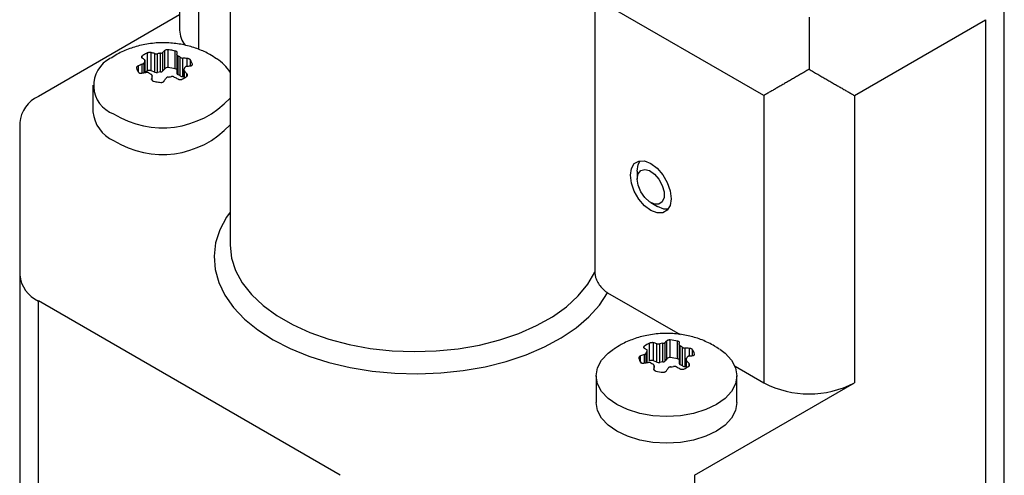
# Model space of a CAD drawing. Header units: millimetres. Extents: x 13 to 546, y 13 to 419.
# Tile 14 of 16: x 463 to 494, y 344 to 359. Entities that reach past the tile are written whole.
import ezdxf

# ---------------------------------------------------------------- set-up
doc = ezdxf.new("R2010")
doc.units = ezdxf.units.MM
doc.header["$LTSCALE"] = 2

msp = doc.modelspace()

# ---------------------------------------------------------------- linework, layer by layer
for p, q in [((468.047, 368.486), (468.047, 358.346)), ((468.632, 363.223), (468.632, 357.752)), ((469.621, 362.004), (469.621, 351.651)), ((493.825, 338.742), (493.825, 360.649)), ((481.023, 359.358), (481.023, 350.784)), ((486.31, 356.306), (481.023, 359.358)), ((468.047, 358.824), (463.632, 356.275)), ((489.138, 356.306), (493.24, 358.674)), ((493.24, 358.674), (493.24, 338.471)), ((467.58, 357.143), (467.58, 357.71)), ((467.684, 357.176), (467.684, 357.732)), ((467.911, 357.141), (467.911, 357.695)), ((466.872, 357.482), (466.872, 357.539)), ((466.958, 357.029), (466.958, 357.383)), ((466.964, 357.028), (466.964, 357.406)), ((467.038, 357.076), (467.038, 357.636)), ((467.156, 357.077), (467.156, 357.646)), ((467.266, 357.033), (467.266, 357.616)), ((467.356, 357.026), (467.356, 357.612)), ((467.452, 357.041), (467.452, 357.627)), ((467.524, 357.073), (467.524, 357.655)), ((467.96, 357.587), (467.96, 357.001)), ((467.972, 357.646), (467.972, 357.65)), ((467.995, 356.957), (467.995, 357.539)), ((468.065, 356.916), (468.065, 357.498)), ((468.15, 356.897), (468.15, 357.473)), ((468.283, 357.219), (468.283, 357.463)), ((468.384, 357.233), (468.384, 357.416)), ((466.756, 357.039), (466.756, 357.234)), ((466.877, 357.007), (466.877, 357.281)), ((466.933, 357.016), (466.933, 357.327)), ((467.266, 357.033), (467.156, 357.077)), ((467.58, 357.143), (467.524, 357.073)), ((468.179, 357.11), (468.179, 356.853)), ((468.197, 356.863), (468.197, 357.067)), ((468.445, 357.27), (468.445, 357.282)), ((467.171, 356.807), (467.171, 356.821)), ((467.183, 356.781), (467.183, 356.929)), ((467.183, 356.782), (467.183, 356.915)), ((468.179, 356.898), (468.15, 356.897)), ((468.274, 356.909), (468.274, 356.986)), ((465.336, 356.627), (465.336, 355.794)), ((486.31, 356.306), (486.31, 347.324)), ((489.138, 356.306), (489.138, 347.324)), ((463.046, 355.459), (463.046, 350.701)), ((482.35, 353.938), (482.35, 353.693)), ((482.774, 352.958), (482.987, 352.835)), ((463.046, 350.701), (463.046, 341.16)), ((481.426, 350.144), (483.689, 348.837)), ((473.067, 344.437), (463.632, 349.884)), ((463.632, 338.506), (463.632, 349.884)), ((482.57, 348.414), (482.57, 348.47)), ((482.736, 348.014), (482.736, 348.566)), ((482.854, 348.015), (482.854, 348.578)), ((482.964, 347.971), (482.964, 348.55)), ((483.054, 347.964), (483.054, 348.547)), ((483.149, 347.979), (483.149, 348.562)), ((483.222, 348.011), (483.222, 348.59)), ((483.278, 348.081), (483.278, 348.644)), ((483.381, 348.114), (483.381, 348.666)), ((483.609, 348.079), (483.609, 348.631)), ((483.658, 348.526), (483.658, 347.938)), ((483.67, 348.583), (483.669, 348.587)), ((483.693, 347.895), (483.693, 348.478)), ((483.763, 347.854), (483.763, 348.438)), ((484.84, 348.432), (484.771, 348.477)), ((484.917, 348.381), (484.84, 348.432)), ((482.454, 347.972), (482.454, 348.168)), ((482.575, 347.944), (482.575, 348.216)), ((482.631, 347.954), (482.631, 348.263)), ((482.656, 347.966), (482.656, 348.318)), ((482.662, 347.966), (482.662, 348.341)), ((483.847, 347.834), (483.847, 348.413)), ((483.98, 348.163), (483.98, 348.404)), ((484.081, 348.177), (484.081, 348.358)), ((484.142, 348.214), (484.142, 348.227)), ((482.964, 347.971), (482.854, 348.015)), ((482.881, 347.723), (482.881, 347.869)), ((482.881, 347.724), (482.881, 347.855)), ((483.278, 348.081), (483.222, 348.011)), ((483.877, 347.836), (483.847, 347.834)), ((483.877, 348.054), (483.877, 347.795)), ((483.895, 347.805), (483.895, 348.012)), ((483.972, 347.857), (483.972, 347.933)), ((485.407, 347.845), (486.31, 347.324)), ((481.069, 347.545), (481.069, 346.712)), ((482.869, 347.748), (482.869, 347.762)), ((485.469, 346.712), (485.469, 347.545)), ((484.138, 344.437), (489.138, 347.324)), ((484.138, 344.437), (484.138, 333.217))]:
    msp.add_line(p, q)
at = {"flags": 128}
for points in [[(483.411, 353.08), (483.38, 352.871), (483.289, 352.719), (483.149, 352.637), (482.971, 352.635), (482.775, 352.713), (482.578, 352.862), (482.4, 353.069), (482.26, 353.313), (482.169, 353.57), (482.138, 353.815), (482.169, 354.024), (482.26, 354.177), (482.4, 354.258), (482.578, 354.26), (482.775, 354.183), (482.971, 354.033), (483.149, 353.826), (483.289, 353.582), (483.38, 353.325), (483.411, 353.08)], [(482.35, 353.938), (482.381, 354.147), (482.443, 354.266)], [(482.35, 353.693), (482.379, 353.853), (482.461, 353.959), (482.585, 353.995), (482.735, 353.958), (482.891, 353.852), (483.03, 353.691), (483.135, 353.497), (483.192, 353.297), (483.192, 353.117), (483.135, 352.982), (483.03, 352.909), (482.891, 352.91), (482.735, 352.983), (482.585, 353.118), (482.461, 353.299), (482.379, 353.499), (482.35, 353.693)], [(483.318, 352.751), (483.183, 352.758), (482.987, 352.835), (482.987, 352.835)], [(469.621, 352.663), (469.509, 352.5), (469.3, 352.104), (469.17, 351.697), (469.121, 351.285), (469.154, 350.871), (469.267, 350.463), (469.461, 350.064), (469.731, 349.681), (470.075, 349.318), (470.489, 348.98), (470.966, 348.671), (471.501, 348.396), (472.086, 348.157), (472.715, 347.958), (473.379, 347.802), (474.069, 347.691), (474.777, 347.625), (475.493, 347.606), (476.208, 347.634), (476.913, 347.709), (477.599, 347.83), (478.256, 347.995), (478.877, 348.202), (479.453, 348.448), (479.977, 348.731), (480.441, 349.046), (480.841, 349.389), (481.171, 349.757), (481.426, 350.144), (481.426, 350.144)], [(469.621, 351.651), (469.621, 351.626), (469.667, 351.226), (469.796, 350.833), (470.006, 350.451), (470.293, 350.087), (470.653, 349.744), (471.081, 349.429), (471.572, 349.146), (472.118, 348.899), (472.71, 348.691), (473.342, 348.525), (474.003, 348.404), (474.685, 348.33), (475.377, 348.303), (476.07, 348.324), (476.753, 348.392), (477.418, 348.508), (478.054, 348.668), (478.652, 348.871), (479.204, 349.113), (479.702, 349.392), (480.138, 349.703), (480.507, 350.042), (480.804, 350.405), (481.023, 350.784)], [(484.929, 348.378), (485.099, 348.25), (485.302, 348.031), (485.427, 347.792), (485.469, 347.545), (485.427, 347.297), (485.302, 347.059), (485.099, 346.839), (484.825, 346.647), (484.492, 346.489), (484.111, 346.371), (483.699, 346.299), (483.269, 346.275), (482.84, 346.299), (482.428, 346.371), (482.047, 346.489), (481.714, 346.647), (481.44, 346.839), (481.237, 347.059), (481.112, 347.297), (481.069, 347.545), (481.112, 347.792), (481.237, 348.031), (481.44, 348.25), (481.606, 348.376)], [(485.469, 346.712), (485.427, 346.464), (485.302, 346.226), (485.099, 346.006), (484.825, 345.814), (484.492, 345.656), (484.111, 345.538), (483.699, 345.466), (483.269, 345.442), (482.84, 345.466), (482.428, 345.538), (482.047, 345.656), (481.714, 345.814), (481.44, 346.006), (481.237, 346.226), (481.112, 346.464), (481.069, 346.712)]]:
    msp.add_lwpolyline(points, dxfattribs=at)
for centre, radius, start, end in [((468.84, 358.371), 0.794, 181.8504, 218.6037), ((466.307, 356.619), 0.947, 116.1699, 249.8612), ((468.501, 356.344), 1.315, 31.626, 57.4894), ((467.409, 356.23), 0.924, 113.6679, 118.8025), ((467.099, 356.928), 0.16, 69.0709, 112.2614), ((467.564, 355.997), 1.05, 96.1587, 101.4274), ((467.446, 357.149), 0.109, 272.7763, 315.5012), ((467.666, 357.052), 0.125, 82.0311, 133.2474), ((467.581, 355.761), 1.418, 76.5515, 85.8624), ((467.892, 357.044), 0.0989, 46.3862, 78.8079), ((467.323, 357.185), 0.163, 249.2736, 281.6586), ((468.012, 357.006), 0.0525, 186.2696, 250.7672), ((467.725, 356.407), 0.612, 56.2275, 63.7779), ((468.138, 357.039), 0.143, 239.0712, 274.4432), ((464.047, 355.359), 1.006, 114.3747, 174.3052), ((467.504, 358.172), 2.879, 238.0518, 317.3289), ((466.437, 355.904), 1.106, 185.6948, 245.6253), ((467.504, 357.339), 2.879, 238.0518, 317.3289), ((464.047, 350.8), 1.006, 185.6948, 245.6253), ((483.064, 347.806), 0.828, 113.326, 126.6687), ((483.262, 347.518), 1.05, 96.1587, 101.4274), ((483.279, 347.251), 1.418, 76.5515, 85.8624), ((483.422, 347.929), 0.612, 56.2275, 63.7779), ((482.88, 348.181), 0.262, 148.4504, 161.7527), ((483.364, 347.99), 0.125, 82.0311, 133.2474), ((483.279, 346.699), 1.418, 76.5515, 85.8624), ((483.659, 348.206), 0.262, 328.4504, 341.7527), ((483.795, 348.146), 0.356, 13.1749, 36.622), ((482.744, 348.179), 0.356, 193.1749, 216.622), ((482.797, 347.866), 0.16, 69.0709, 112.2614), ((483.117, 348.458), 0.612, 236.2275, 243.7779), ((483.021, 348.123), 0.163, 249.2736, 281.6586), ((483.262, 346.935), 1.05, 96.1587, 101.4274), ((483.144, 348.087), 0.109, 272.7763, 315.5012), ((483.277, 348.869), 1.05, 276.1587, 281.4274), ((483.59, 347.982), 0.0989, 46.3862, 78.8079), ((483.71, 347.944), 0.0525, 186.2696, 250.7672), ((483.422, 347.345), 0.612, 56.2275, 63.7779), ((483.836, 347.977), 0.143, 239.0712, 274.4432), ((483.475, 348.518), 0.828, 293.326, 306.6687), ((483.26, 349.073), 1.418, 256.5515, 265.8624), ((487.724, 350.053), 3.074, 242.6097, 297.3903)]:
    msp.add_arc(centre, radius, start, end)
for points, knots in [([(487.724, 358.755), (487.724, 358.716), (487.724, 358.637), (487.724, 358.508), (487.724, 358.373), (487.724, 358.231), (487.724, 358.084), (487.724, 357.933), (487.724, 357.779), (487.724, 357.622), (487.724, 357.461), (487.724, 357.295), (487.724, 357.18), (487.724, 357.123)], [0, 0, 0, 0, 0.09472, 0.189981, 0.28513, 0.379516, 0.472494, 0.56344, 0.652293, 0.739678, 0.826282, 0.912812, 1, 1, 1, 1]), ([(469.203, 357.449), (469.134, 357.496), (468.955, 357.617), (468.632, 357.761), (468.24, 357.883), (467.817, 357.951), (467.365, 357.96), (466.913, 357.903), (466.485, 357.778), (466.15, 357.636), (465.97, 357.514), (465.907, 357.472)], [0, 0, 0, 0, 0.072384, 0.18574, 0.30251, 0.42439, 0.552766, 0.688969, 0.813148, 0.934874, 1, 1, 1, 1]), ([(467.58, 357.71), (467.571, 357.701), (467.562, 357.692), (467.543, 357.674), (467.533, 357.664), (467.524, 357.655)], [0.0002155, 0.0002155, 0.0002155, 0.0002155, 0.0676196, 0.0676196, 0.1350237, 0.1350237, 0.1350237, 0.1350237]), ([(467.684, 357.732), (467.676, 357.733), (467.661, 357.733), (467.64, 357.732), (467.616, 357.728), (467.594, 357.721), (467.585, 357.713), (467.58, 357.71)], [0, 0, 0, 0, 0.174797, 0.349633, 0.524479, 0.789087, 1, 1, 1, 1]), ([(467.911, 357.695), (467.887, 357.701), (467.838, 357.712), (467.761, 357.725), (467.71, 357.73), (467.684, 357.732)], [0, 0, 0, 0, 0.333334, 0.666667, 1, 1, 1, 1]), ([(467.971, 357.655), (467.971, 357.657), (467.97, 357.663), (467.959, 357.674), (467.939, 357.687), (467.921, 357.692), (467.911, 357.695)], [0, 0, 0, 0, 0.107695, 0.404799, 0.701797, 1, 1, 1, 1]), ([(466.872, 357.539), (466.868, 357.536), (466.859, 357.529), (466.853, 357.518), (466.85, 357.505), (466.855, 357.491), (466.865, 357.484), (466.869, 357.481)], [0, 0, 0, 0, 0.175046, 0.350124, 0.52521, 0.789574, 1, 1, 1, 1]), ([(466.869, 357.481), (466.882, 357.473), (466.895, 357.465), (466.92, 357.448), (466.933, 357.44), (466.946, 357.431)], [0.0002053, 0.0002053, 0.0002053, 0.0002053, 0.0675336, 0.0675336, 0.1348619, 0.1348619, 0.1348619, 0.1348619]), ([(467.038, 357.636), (467.018, 357.626), (466.977, 357.607), (466.921, 357.575), (466.888, 357.551), (466.872, 357.539)], [0, 0, 0, 0, 0.333333, 0.666667, 1, 1, 1, 1]), ([(466.958, 357.383), (466.953, 357.374), (466.943, 357.355), (466.936, 357.337), (466.933, 357.327)], [0, 0, 0, 0, 0.5, 1, 1, 1, 1]), ([(466.958, 357.383), (466.96, 357.387), (466.964, 357.395), (466.964, 357.407), (466.96, 357.417), (466.954, 357.425), (466.949, 357.429), (466.946, 357.431)], [0, 0, 0, 0, 0.235122, 0.467435, 0.703217, 0.843523, 1, 1, 1, 1]), ([(467.156, 357.646), (467.15, 357.648), (467.137, 357.65), (467.115, 357.651), (467.089, 357.65), (467.062, 357.645), (467.045, 357.638), (467.038, 357.636)], [0, 0, 0, 0, 0.179666, 0.359324, 0.538964, 0.806199, 1, 1, 1, 1]), ([(467.266, 357.616), (467.247, 357.621), (467.229, 357.627), (467.193, 357.637), (467.175, 357.642), (467.156, 357.646)], [0.0002041, 0.0002041, 0.0002041, 0.0002041, 0.0675324, 0.0675324, 0.1348607, 0.1348607, 0.1348607, 0.1348607]), ([(467.266, 357.616), (467.272, 357.614), (467.285, 357.611), (467.307, 357.609), (467.331, 357.608), (467.347, 357.611), (467.356, 357.612)], [0, 0, 0, 0, 0.2435506, 0.4723188, 0.7083856, 1, 1, 1, 1]), ([(467.452, 357.627), (467.436, 357.625), (467.403, 357.621), (467.372, 357.615), (467.356, 357.612)], [0, 0, 0, 0, 0.4999997, 1, 1, 1, 1]), ([(467.452, 357.627), (467.462, 357.628), (467.484, 357.632), (467.505, 357.641), (467.517, 357.648), (467.522, 357.652), (467.524, 357.655)], [0, 0, 0, 0, 0.351157, 0.702418, 0.842274, 1, 1, 1, 1]), ([(467.961, 357.584), (467.96, 357.58), (467.96, 357.573), (467.966, 357.562), (467.977, 357.55), (467.989, 357.543), (467.995, 357.539)], [0, 0, 0, 0, 0.242435, 0.47141, 0.707153, 1, 1, 1, 1]), ([(467.961, 357.584), (467.963, 357.595), (467.964, 357.605), (467.968, 357.626), (467.97, 357.636), (467.972, 357.646)], [0.0002626, 0.0002626, 0.0002626, 0.0002626, 0.0676809, 0.0676809, 0.1350991, 0.1350991, 0.1350991, 0.1350991]), ([(468.065, 357.498), (468.073, 357.494), (468.089, 357.484), (468.115, 357.477), (468.135, 357.474), (468.145, 357.473), (468.15, 357.473)], [0, 0, 0, 0, 0.350523, 0.701146, 0.841753, 1, 1, 1, 1]), ([(468.283, 357.463), (468.261, 357.465), (468.238, 357.467), (468.194, 357.47), (468.172, 357.472), (468.15, 357.473)], [0.0002652, 0.0002652, 0.0002652, 0.0002652, 0.067855, 0.067855, 0.1354449, 0.1354449, 0.1354449, 0.1354449]), ([(468.384, 357.416), (468.38, 357.42), (468.374, 357.428), (468.359, 357.439), (468.338, 357.45), (468.312, 357.459), (468.292, 357.461), (468.283, 357.463)], [0, 0, 0, 0, 0.174217, 0.348477, 0.522749, 0.786834, 1, 1, 1, 1]), ([(468.445, 357.282), (468.441, 357.297), (468.432, 357.328), (468.412, 357.373), (468.393, 357.401), (468.384, 357.416)], [0, 0, 0, 0, 0.333333, 0.666666, 1, 1, 1, 1]), ([(466.756, 357.234), (466.749, 357.231), (466.736, 357.225), (466.72, 357.213), (466.706, 357.197), (466.697, 357.18), (466.698, 357.169), (466.699, 357.164)], [0, 0, 0, 0, 0.180072, 0.360135, 0.540181, 0.807986, 1, 1, 1, 1]), ([(466.699, 357.164), (466.703, 357.149), (466.711, 357.118), (466.731, 357.073), (466.75, 357.045), (466.76, 357.03)], [0, 0, 0, 0, 0.333333, 0.666666, 1, 1, 1, 1]), ([(466.877, 357.281), (466.857, 357.274), (466.836, 357.266), (466.796, 357.25), (466.776, 357.242), (466.756, 357.234)], [0.000214, 0.000214, 0.000214, 0.000214, 0.0676182, 0.0676182, 0.1350223, 0.1350223, 0.1350223, 0.1350223]), ([(466.877, 357.281), (466.884, 357.284), (466.897, 357.289), (466.913, 357.3), (466.926, 357.312), (466.93, 357.322), (466.933, 357.327)], [0, 0, 0, 0, 0.2444625, 0.4729934, 0.7090568, 1, 1, 1, 1]), ([(468.185, 357.125), (468.183, 357.121), (468.179, 357.113), (468.179, 357.099), (468.183, 357.086), (468.189, 357.076), (468.195, 357.07), (468.197, 357.067)], [0, 0, 0, 0, 0.233436, 0.465053, 0.699523, 0.84162, 1, 1, 1, 1]), ([(468.185, 357.125), (468.19, 357.134), (468.2, 357.153), (468.207, 357.171), (468.211, 357.181)], [0, 0, 0, 0, 0.5, 1, 1, 1, 1]), ([(468.274, 356.986), (468.261, 357), (468.249, 357.014), (468.223, 357.041), (468.21, 357.054), (468.197, 357.067)], [0.0002066, 0.0002066, 0.0002066, 0.0002066, 0.0679019, 0.0679019, 0.1355972, 0.1355972, 0.1355972, 0.1355972]), ([(468.267, 357.217), (468.26, 357.216), (468.247, 357.213), (468.231, 357.206), (468.217, 357.195), (468.213, 357.186), (468.211, 357.181)], [0, 0, 0, 0, 0.242696, 0.472008, 0.707913, 1, 1, 1, 1]), ([(468.267, 357.217), (468.287, 357.22), (468.307, 357.223), (468.347, 357.229), (468.368, 357.231), (468.388, 357.233)], [0.0002146, 0.0002146, 0.0002146, 0.0002146, 0.067814, 0.067814, 0.1354135, 0.1354135, 0.1354135, 0.1354135]), ([(468.388, 357.233), (468.394, 357.234), (468.407, 357.236), (468.424, 357.243), (468.438, 357.253), (468.446, 357.266), (468.445, 357.278), (468.445, 357.282)], [0, 0, 0, 0, 0.180204, 0.360392, 0.540552, 0.807427, 1, 1, 1, 1]), ([(487.724, 357.123), (487.678, 357.096), (487.587, 357.044), (487.455, 356.967), (487.326, 356.893), (487.201, 356.821), (487.078, 356.75), (486.957, 356.68), (486.839, 356.611), (486.723, 356.545), (486.612, 356.48), (486.505, 356.419), (486.404, 356.36), (486.341, 356.324), (486.31, 356.306)], [0, 0, 0, 0, 0.079959, 0.159312, 0.238626, 0.318451, 0.399318, 0.481747, 0.566036, 0.651822, 0.738612, 0.825906, 0.913204, 1, 1, 1, 1]), ([(487.724, 357.123), (487.77, 357.096), (487.861, 357.043), (487.993, 356.967), (488.122, 356.892), (488.247, 356.82), (488.37, 356.749), (488.491, 356.68), (488.61, 356.611), (488.725, 356.545), (488.837, 356.48), (488.943, 356.419), (489.045, 356.36), (489.107, 356.324), (489.138, 356.306)], [0, 0, 0, 0, 0.079959, 0.159312, 0.238626, 0.318451, 0.399318, 0.481747, 0.566036, 0.651822, 0.738612, 0.825906, 0.913204, 1, 1, 1, 1]), ([(466.76, 357.03), (466.763, 357.027), (466.77, 357.019), (466.785, 357.01), (466.806, 357.003), (466.832, 357.001), (466.852, 357.003), (466.861, 357.004)], [0, 0, 0, 0, 0.174476, 0.348987, 0.523504, 0.787052, 1, 1, 1, 1]), ([(466.861, 357.004), (466.883, 357.008), (466.905, 357.012), (466.949, 357.019), (466.972, 357.023), (466.994, 357.026)], [0.0002643, 0.0002643, 0.0002643, 0.0002643, 0.0676826, 0.0676826, 0.1351008, 0.1351008, 0.1351008, 0.1351008]), ([(467.079, 357.01), (467.073, 357.013), (467.063, 357.019), (467.043, 357.025), (467.025, 357.027), (467.008, 357.028), (466.999, 357.027), (466.994, 357.026)], [0, 0, 0, 0, 0.234834, 0.466519, 0.701694, 0.843419, 1, 1, 1, 1]), ([(467.183, 356.915), (467.183, 356.92), (467.184, 356.93), (467.177, 356.944), (467.167, 356.958), (467.155, 356.965), (467.148, 356.969)], [0, 0, 0, 0, 0.244246, 0.473127, 0.709105, 1, 1, 1, 1]), ([(467.183, 356.915), (467.181, 356.9), (467.179, 356.884), (467.175, 356.853), (467.173, 356.837), (467.171, 356.821)], [0.0002631, 0.0002631, 0.0002631, 0.0002631, 0.067853, 0.067853, 0.1354428, 0.1354428, 0.1354428, 0.1354428]), ([(467.171, 356.821), (467.171, 356.816), (467.171, 356.805), (467.177, 356.789), (467.189, 356.773), (467.208, 356.759), (467.225, 356.753), (467.232, 356.751)], [0, 0, 0, 0, 0.180539, 0.361066, 0.541572, 0.809629, 1, 1, 1, 1]), ([(467.232, 356.751), (467.257, 356.745), (467.306, 356.734), (467.382, 356.721), (467.434, 356.716), (467.46, 356.714)], [0, 0, 0, 0, 0.333334, 0.666667, 1, 1, 1, 1]), ([(467.46, 356.714), (467.467, 356.714), (467.482, 356.713), (467.504, 356.717), (467.527, 356.725), (467.549, 356.738), (467.559, 356.751), (467.563, 356.757)], [0, 0, 0, 0, 0.173646, 0.347334, 0.521028, 0.783894, 1, 1, 1, 1]), ([(467.563, 356.757), (467.573, 356.772), (467.582, 356.787), (467.601, 356.816), (467.61, 356.83), (467.62, 356.844)], [0.0002162, 0.0002162, 0.0002162, 0.0002162, 0.0678157, 0.0678157, 0.1354151, 0.1354151, 0.1354151, 0.1354151]), ([(467.692, 356.881), (467.685, 356.88), (467.67, 356.878), (467.651, 356.871), (467.637, 356.862), (467.626, 356.853), (467.622, 356.847), (467.62, 356.844)], [0, 0, 0, 0, 0.233782, 0.464941, 0.699274, 0.84208, 1, 1, 1, 1]), ([(467.692, 356.881), (467.708, 356.883), (467.74, 356.887), (467.772, 356.893), (467.787, 356.896)], [0, 0, 0, 0, 0.5, 1, 1, 1, 1]), ([(467.878, 356.883), (467.871, 356.886), (467.858, 356.892), (467.836, 356.897), (467.812, 356.899), (467.796, 356.897), (467.787, 356.896)], [0, 0, 0, 0, 0.2436331, 0.4730515, 0.7091919, 1, 1, 1, 1]), ([(467.878, 356.883), (467.896, 356.873), (467.914, 356.863), (467.951, 356.842), (467.969, 356.831), (467.987, 356.821)], [0.000205, 0.000205, 0.000205, 0.000205, 0.0679002, 0.0679002, 0.1355955, 0.1355955, 0.1355955, 0.1355955]), ([(467.987, 356.821), (467.994, 356.817), (468.006, 356.81), (468.029, 356.804), (468.055, 356.8), (468.082, 356.802), (468.098, 356.808), (468.105, 356.81)], [0, 0, 0, 0, 0.18078, 0.361543, 0.542276, 0.809846, 1, 1, 1, 1]), ([(468.105, 356.81), (468.126, 356.82), (468.166, 356.839), (468.222, 356.871), (468.255, 356.894), (468.272, 356.906)], [0, 0, 0, 0, 0.3333333, 0.6666667, 1, 1, 1, 1]), ([(468.272, 356.906), (468.276, 356.91), (468.284, 356.917), (468.291, 356.931), (468.293, 356.948), (468.289, 356.967), (468.279, 356.98), (468.274, 356.986)], [0, 0, 0, 0, 0.173633, 0.347312, 0.520999, 0.784157, 1, 1, 1, 1]), ([(481.023, 350.784), (481.023, 350.748), (481.028, 350.711), (481.041, 350.654), (481.045, 350.637), (481.068, 350.567), (481.091, 350.516), (481.148, 350.415), (481.18, 350.369), (481.255, 350.278), (481.297, 350.237), (481.369, 350.179), (481.397, 350.16), (481.426, 350.144)], [3.1408171, 3.1408171, 3.1408171, 3.1408171, 3.271002, 3.271002, 3.3256182, 3.3256182, 3.4971617, 3.4971617, 3.6676216, 3.6676216, 3.8557189, 3.8557189, 3.9757967, 3.9757967, 3.9757967, 3.9757967]), ([(484.771, 348.477), (484.642, 348.544), (484.393, 348.673), (483.987, 348.797), (483.566, 348.868), (483.115, 348.879), (482.664, 348.824), (482.235, 348.703), (481.885, 348.555), (481.692, 348.425), (481.615, 348.374)], [0, 0, 0, 0, 0.131726, 0.253399, 0.38126, 0.515857, 0.658638, 0.789205, 0.917209, 1, 1, 1, 1]), ([(482.57, 348.47), (482.565, 348.467), (482.557, 348.46), (482.551, 348.448), (482.548, 348.436), (482.553, 348.423), (482.563, 348.416), (482.567, 348.412)], [0, 0, 0, 0, 0.17436, 0.348759, 0.523166, 0.786942, 1, 1, 1, 1]), ([(482.854, 348.578), (482.848, 348.579), (482.835, 348.582), (482.813, 348.582), (482.786, 348.581), (482.759, 348.575), (482.743, 348.569), (482.736, 348.566)], [0, 0, 0, 0, 0.180196, 0.360378, 0.540538, 0.807927, 1, 1, 1, 1]), ([(482.964, 348.55), (482.945, 348.555), (482.927, 348.56), (482.89, 348.569), (482.872, 348.574), (482.854, 348.578)], [0.0002045, 0.0002045, 0.0002045, 0.0002045, 0.0677071, 0.0677071, 0.1352097, 0.1352097, 0.1352097, 0.1352097]), ([(482.964, 348.55), (482.97, 348.548), (482.983, 348.545), (483.005, 348.543), (483.029, 348.543), (483.045, 348.546), (483.054, 348.547)], [0, 0, 0, 0, 0.243588, 0.472616, 0.708684, 1, 1, 1, 1]), ([(483.149, 348.562), (483.157, 348.563), (483.171, 348.565), (483.19, 348.571), (483.205, 348.577), (483.215, 348.583), (483.219, 348.587), (483.222, 348.59)], [0, 0, 0, 0, 0.234204, 0.466126, 0.701192, 0.842432, 1, 1, 1, 1]), ([(483.278, 348.644), (483.269, 348.635), (483.259, 348.626), (483.24, 348.608), (483.231, 348.599), (483.222, 348.59)], [0.0002158, 0.0002158, 0.0002158, 0.0002158, 0.0677184, 0.0677184, 0.1352211, 0.1352211, 0.1352211, 0.1352211]), ([(483.381, 348.666), (483.374, 348.666), (483.359, 348.667), (483.338, 348.665), (483.314, 348.661), (483.292, 348.654), (483.282, 348.647), (483.278, 348.644)], [0, 0, 0, 0, 0.174224, 0.348488, 0.522762, 0.786532, 1, 1, 1, 1]), ([(483.669, 348.592), (483.669, 348.594), (483.668, 348.6), (483.657, 348.61), (483.637, 348.623), (483.618, 348.628), (483.609, 348.631)], [0, 0, 0, 0, 0.10532, 0.403214, 0.700989, 1, 1, 1, 1]), ([(483.658, 348.522), (483.66, 348.533), (483.662, 348.543), (483.666, 348.563), (483.668, 348.573), (483.67, 348.583)], [0.0002629, 0.0002629, 0.0002629, 0.0002629, 0.0677655, 0.0677655, 0.1352681, 0.1352681, 0.1352681, 0.1352681]), ([(483.658, 348.522), (483.658, 348.518), (483.658, 348.511), (483.664, 348.5), (483.674, 348.488), (483.686, 348.482), (483.693, 348.478)], [0, 0, 0, 0, 0.243337, 0.472225, 0.708087, 1, 1, 1, 1]), ([(483.763, 348.438), (483.768, 348.435), (483.778, 348.428), (483.798, 348.421), (483.816, 348.417), (483.833, 348.414), (483.842, 348.413), (483.847, 348.413)], [0, 0, 0, 0, 0.234349, 0.466422, 0.701635, 0.842683, 1, 1, 1, 1]), ([(482.454, 348.168), (482.447, 348.165), (482.434, 348.158), (482.418, 348.146), (482.403, 348.131), (482.395, 348.114), (482.396, 348.102), (482.397, 348.097)], [0, 0, 0, 0, 0.18017, 0.360327, 0.540462, 0.807852, 1, 1, 1, 1]), ([(482.575, 348.216), (482.554, 348.208), (482.534, 348.201), (482.494, 348.184), (482.474, 348.176), (482.454, 348.168)], [0.0002143, 0.0002143, 0.0002143, 0.0002143, 0.0677169, 0.0677169, 0.1352195, 0.1352195, 0.1352195, 0.1352195]), ([(482.567, 348.412), (482.58, 348.405), (482.593, 348.397), (482.618, 348.382), (482.631, 348.373), (482.644, 348.365)], [0.000206, 0.000206, 0.000206, 0.000206, 0.0677086, 0.0677086, 0.1352112, 0.1352112, 0.1352112, 0.1352112]), ([(482.575, 348.216), (482.581, 348.219), (482.595, 348.224), (482.61, 348.235), (482.624, 348.248), (482.628, 348.257), (482.631, 348.263)], [0, 0, 0, 0, 0.243545, 0.472549, 0.708582, 1, 1, 1, 1]), ([(482.656, 348.318), (482.658, 348.322), (482.662, 348.33), (482.662, 348.342), (482.658, 348.352), (482.652, 348.359), (482.647, 348.363), (482.644, 348.365)], [0, 0, 0, 0, 0.234276, 0.466272, 0.701411, 0.842556, 1, 1, 1, 1]), ([(483.98, 348.404), (483.958, 348.406), (483.936, 348.408), (483.892, 348.411), (483.87, 348.412), (483.847, 348.413)], [0.0002648, 0.0002648, 0.0002648, 0.0002648, 0.0677674, 0.0677674, 0.13527, 0.13527, 0.13527, 0.13527]), ([(483.964, 348.161), (483.958, 348.159), (483.944, 348.157), (483.929, 348.149), (483.915, 348.138), (483.911, 348.129), (483.908, 348.124)], [0, 0, 0, 0, 0.2435453, 0.472549, 0.708582, 1, 1, 1, 1]), ([(483.964, 348.161), (483.985, 348.164), (484.005, 348.167), (484.045, 348.173), (484.065, 348.175), (484.085, 348.178)], [0.0002143, 0.0002143, 0.0002143, 0.0002143, 0.0677169, 0.0677169, 0.1352195, 0.1352195, 0.1352195, 0.1352195]), ([(484.081, 348.358), (484.078, 348.362), (484.072, 348.37), (484.056, 348.38), (484.036, 348.391), (484.009, 348.4), (483.989, 348.403), (483.98, 348.404)], [0, 0, 0, 0, 0.174321, 0.348682, 0.523051, 0.786825, 1, 1, 1, 1]), ([(484.085, 348.178), (484.092, 348.179), (484.105, 348.181), (484.121, 348.187), (484.136, 348.198), (484.144, 348.211), (484.143, 348.222), (484.142, 348.227)], [0, 0, 0, 0, 0.18017, 0.360327, 0.540462, 0.807852, 1, 1, 1, 1]), ([(482.458, 347.966), (482.461, 347.962), (482.467, 347.955), (482.483, 347.947), (482.503, 347.94), (482.53, 347.937), (482.55, 347.94), (482.559, 347.941)], [0, 0, 0, 0, 0.174321, 0.348682, 0.523051, 0.786825, 1, 1, 1, 1]), ([(482.559, 347.941), (482.581, 347.946), (482.603, 347.95), (482.647, 347.957), (482.669, 347.961), (482.692, 347.964)], [0.0002648, 0.0002648, 0.0002648, 0.0002648, 0.0677674, 0.0677674, 0.13527, 0.13527, 0.13527, 0.13527]), ([(482.776, 347.949), (482.771, 347.952), (482.761, 347.958), (482.741, 347.963), (482.723, 347.966), (482.706, 347.966), (482.697, 347.965), (482.692, 347.964)], [0, 0, 0, 0, 0.234349, 0.466422, 0.701635, 0.842683, 1, 1, 1, 1]), ([(482.881, 347.855), (482.881, 347.86), (482.881, 347.87), (482.875, 347.884), (482.865, 347.898), (482.853, 347.905), (482.846, 347.909)], [0, 0, 0, 0, 0.243337, 0.472225, 0.708087, 1, 1, 1, 1]), ([(482.881, 347.855), (482.879, 347.84), (482.877, 347.825), (482.873, 347.794), (482.871, 347.778), (482.869, 347.762)], [0.0002629, 0.0002629, 0.0002629, 0.0002629, 0.0677655, 0.0677655, 0.1352681, 0.1352681, 0.1352681, 0.1352681]), ([(483.39, 347.824), (483.382, 347.823), (483.368, 347.821), (483.349, 347.814), (483.334, 347.805), (483.324, 347.796), (483.32, 347.79), (483.317, 347.787)], [0, 0, 0, 0, 0.234204, 0.466126, 0.701192, 0.842432, 1, 1, 1, 1]), ([(483.575, 347.827), (483.569, 347.83), (483.556, 347.836), (483.534, 347.841), (483.51, 347.843), (483.494, 347.841), (483.485, 347.839)], [0, 0, 0, 0, 0.243588, 0.472616, 0.708684, 1, 1, 1, 1]), ([(483.575, 347.827), (483.594, 347.818), (483.612, 347.808), (483.649, 347.788), (483.667, 347.778), (483.685, 347.767)], [0.0002045, 0.0002045, 0.0002045, 0.0002045, 0.0677071, 0.0677071, 0.1352097, 0.1352097, 0.1352097, 0.1352097]), ([(483.883, 348.069), (483.881, 348.065), (483.877, 348.056), (483.877, 348.043), (483.881, 348.03), (483.887, 348.02), (483.892, 348.015), (483.895, 348.012)], [0, 0, 0, 0, 0.2342757, 0.4662723, 0.7014115, 0.8425558, 1, 1, 1, 1]), ([(483.972, 347.933), (483.959, 347.946), (483.946, 347.96), (483.921, 347.986), (483.908, 347.999), (483.895, 348.012)], [0.000206, 0.000206, 0.000206, 0.000206, 0.0677086, 0.0677086, 0.1352112, 0.1352112, 0.1352112, 0.1352112]), ([(483.969, 347.854), (483.974, 347.858), (483.982, 347.865), (483.988, 347.879), (483.991, 347.895), (483.986, 347.915), (483.976, 347.927), (483.972, 347.933)], [0, 0, 0, 0, 0.17436, 0.348759, 0.523166, 0.786942, 1, 1, 1, 1]), ([(482.869, 347.762), (482.869, 347.757), (482.868, 347.746), (482.874, 347.731), (482.887, 347.714), (482.905, 347.701), (482.923, 347.696), (482.93, 347.693)], [0, 0, 0, 0, 0.180045, 0.360079, 0.540091, 0.807487, 1, 1, 1, 1]), ([(483.158, 347.658), (483.165, 347.658), (483.18, 347.658), (483.201, 347.662), (483.225, 347.67), (483.247, 347.683), (483.257, 347.696), (483.261, 347.702)], [0, 0, 0, 0, 0.174224, 0.348488, 0.522762, 0.786532, 1, 1, 1, 1]), ([(483.261, 347.702), (483.27, 347.716), (483.28, 347.731), (483.299, 347.759), (483.308, 347.773), (483.317, 347.787)], [0.0002158, 0.0002158, 0.0002158, 0.0002158, 0.0677184, 0.0677184, 0.1352211, 0.1352211, 0.1352211, 0.1352211]), ([(483.685, 347.767), (483.691, 347.764), (483.704, 347.757), (483.726, 347.751), (483.753, 347.748), (483.78, 347.75), (483.796, 347.756), (483.803, 347.758)], [0, 0, 0, 0, 0.180196, 0.360378, 0.540538, 0.807927, 1, 1, 1, 1])]:
    msp.add_open_spline(points, degree=3, knots=knots)
for points in [[(468.065, 357.498), (468.054, 357.505), (468.032, 357.52), (468.007, 357.533), (467.995, 357.539)], [(467.079, 357.01), (467.089, 357.003), (467.111, 356.988), (467.136, 356.976), (467.148, 356.969)]]:
    msp.add_open_spline(points, degree=3)

doc.saveas('drawing.dxf')
